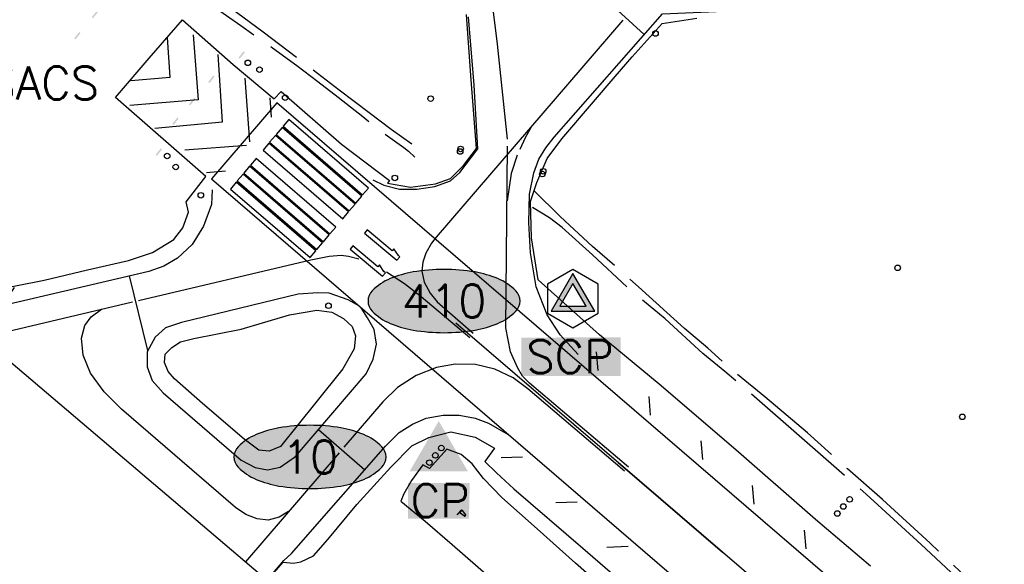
# Model space of a CAD drawing. Header units: feet. Extents: x 30669 to 99318, y 4696 to 26220.
# Tile 59 of 128: x 82578 to 84014, y 14999 to 15794. Entities that reach past the tile are written whole.
import ezdxf
from ezdxf.enums import TextEntityAlignment as Align

# ---------------------------------------------------------------- set-up
doc = ezdxf.new("R2010")
doc.units = ezdxf.units.FT
doc.header["$LTSCALE"] = 600
doc.header["$MEASUREMENT"] = 0
doc.linetypes.add('AERO5', pattern=[0.35, 0.3, -0.05])
doc.linetypes.add('DASHED', pattern=[0.75, 0.5, -0.25])
doc.layers.get('0').update_dxf_attribs({"linetype": 'CONTINUOUS'})
for name, color, linetype in [('ALAImisc', 253, 'CONTINUOUS'), ('ELIST', 2, 'CONTINUOUS'), ('ELYSP', 251, 'CONTINUOUS'), ('ELYSU', 251, 'CONTINUOUS'), ('EMASK', 155, 'CONTINUOUS'), ('ESPH', 2, 'CONTINUOUS'), ('ETRGOV', 2, 'CONTINUOUS')]:
    doc.layers.add(name, color=color, linetype=linetype)
doc.styles.add('L80', font='simplex', dxfattribs={"height": 48})

# ---------------------------------------------------------------- blocks, each defined once
blk = doc.blocks.new('MISC-OBJECT')
blk.add_circle((0, 0), 0.54)
blk = doc.blocks.new('Ovalid')
at = {"layer": 'EMASK'}
h = blk.add_hatch(color=256, dxfattribs=at)
edge = h.paths.add_edge_path()
edge.add_arc((0.1493, 0), 0.0355, 0, 44.8308)
edge.add_arc((0.0788, -0.0701), 0.135, 44.8308, 67.3801)
edge.add_arc((0.0313, -0.184), 0.2583, 67.3801, 80.2078)
edge.add_arc((0, -0.3655), 0.4425, 80.2078, 90)
edge.add_arc((0, -0.3655), 0.4425, 90, 99.7922)
edge.add_arc((-0.0313, -0.184), 0.2583, 99.7922, 112.6199)
edge.add_arc((-0.0788, -0.0701), 0.135, 112.6199, 135.1692)
edge.add_arc((-0.1493, 0), 0.0355, 135.1692, 180)
edge.add_arc((-0.1493, 0), 0.0355, 180, 224.8308)
edge.add_arc((-0.0788, 0.0701), 0.135, 224.8308, 247.3801)
edge.add_arc((-0.0313, 0.184), 0.2583, 247.3801, 260.2078)
edge.add_arc((0, 0.3655), 0.4425, 260.2078, 270)
edge.add_arc((0, 0.3655), 0.4425, 270, 279.7922)
edge.add_arc((0.0313, 0.184), 0.2583, 279.7922, 292.6199)
edge.add_arc((0.0788, 0.0701), 0.135, 292.6199, 315.1692)
edge.add_arc((0.1493, 0), 0.0355, 315.1692, 360)
blk.add_lwpolyline([(0.1848, 0, 0.198145), (0.1745, 0.025, 0.098709), (0.1307, 0.0544, 0.05603), (0.0753, 0.0706, 0.042752), (0, 0.077, 0.042752), (-0.0753, 0.0706, 0.05603), (-0.1307, 0.0544, 0.098709), (-0.1745, 0.025, 0.198145), (-0.1848, 0, 0.198145), (-0.1745, -0.025, 0.098709), (-0.1307, -0.0544, 0.05603), (-0.0753, -0.0706, 0.042752), (0, -0.077, 0.042752), (0.0753, -0.0706, 0.05603), (0.1307, -0.0544, 0.098709), (0.1745, -0.025, 0.198145)], format="xyb", close=True)
at = {"style": 'L80'}
blk.add_attdef('ID', text='', height=0.08, dxfattribs=at).set_placement((0, 0), align=Align.MIDDLE)
blk = doc.blocks.new('STS_CP')
at = {"layer": 'EMASK'}
blk.add_solid([(-0.0749, -0.0691), (-0.0749, -0.1553), (0.0753, -0.0691), (0.0734, -0.1553)], dxfattribs=at)
at = {"layer": 'ESPH'}
blk.add_solid([(0, 0.0818), (0.0709, -0.0409), (-0.0709, -0.0409)], dxfattribs=at)
at = {"layer": 'ESPH', "style": 'L80'}
blk.add_text('CP', height=0.08, dxfattribs=at).set_placement((-0.0684, -0.152))
blk = doc.blocks.new('SCP-CP')
at = {"layer": 'ESPH'}
h = blk.add_hatch(color=256, dxfattribs=at)
h.paths.add_polyline_path([(0, 0.0614), (-0.0532, -0.0307), (0.0532, -0.0307)])
h.paths.add_polyline_path([(0.032, -0.0185), (-0.032, -0.0185), (0, 0.0369)], flags=16)
at = {"layer": 'EMASK'}
blk.add_solid([(-0.1253, -0.0948), (-0.1253, -0.1876), (0.1157, -0.0936), (0.1157, -0.1876)], dxfattribs=at)
at = {"layer": 'ESPH'}
for p, q in [((0, 0.0709), (-0.0614, 0.0355)), ((0, 0.0614), (-0.0532, -0.0307)), ((0.0614, 0.0355), (0, 0.0709)), ((0.0532, -0.0307), (0, 0.0614)), ((-0.0614, 0.0355), (-0.0614, -0.0355)), ((0, 0.0369), (-0.032, -0.0185)), ((0.032, -0.0185), (0, 0.0369)), ((0.0614, -0.0355), (0.0614, 0.0355)), ((-0.032, -0.0185), (0.032, -0.0185)), ((-0.0614, -0.0355), (0, -0.0709)), ((-0.0532, -0.0307), (0.0532, -0.0307)), ((0, -0.0709), (0.0614, -0.0355))]:
    blk.add_line(p, q, dxfattribs=at)
at = {"layer": 'ESPH', "style": 'L80'}
blk.add_text('SCP', height=0.08, dxfattribs=at).set_placement((-0.1131, -0.1808))

msp = doc.modelspace()

# ---------------------------------------------------------------- hatches: boundary and pattern name
at = {"layer": 'ELIST', "linetype": 'DASHED'}
h = msp.add_hatch(color=256, dxfattribs=at)
h.paths.add_polyline_path([(82904.3, 15747.5), (82897, 15738.1), (82898.9, 15736.7), (82906.2, 15746.1)])
h.paths.add_polyline_path([(82860.2, 15712), (82852.9, 15702.7), (82854.8, 15701.2), (82862.1, 15710.6)])
h.paths.add_polyline_path([(82832, 15679.5), (82824.7, 15670.1), (82826.5, 15668.7), (82833.8, 15678)])
h.paths.add_polyline_path([(82807.9, 15651), (82800.6, 15641.6), (82802.4, 15640.1), (82809.7, 15649.5)])
h.paths.add_polyline_path([(82783.5, 15605.8), (82776.2, 15596.4), (82778, 15595), (82785.4, 15604.4)])
h.paths.add_polyline_path([(82664.8, 15775.6), (82657.5, 15766.3), (82659.3, 15764.8), (82666.7, 15774.2)])
h.paths.add_polyline_path([(82690.4, 15806.5), (82683.1, 15797.1), (82684.9, 15795.7), (82692.2, 15805)])
h.paths.add_polyline_path([(82718.1, 15838.5), (82710.8, 15829.2), (82712.7, 15827.7), (82720, 15837.1)])
h.paths.add_polyline_path([(82642.8, 15904.2), (82635.5, 15894.9), (82637.3, 15893.4), (82644.6, 15902.8)])
h.paths.add_polyline_path([(82615, 15871.3), (82607.7, 15861.9), (82609.6, 15860.4), (82616.9, 15869.8)])
h.paths.add_polyline_path([(82589.3, 15841.6), (82582, 15832.2), (82583.9, 15830.8), (82591.2, 15840.2)])
h.paths.add_polyline_path([(82514, 15907), (82506.7, 15897.7), (82508.5, 15896.2), (82515.8, 15905.6)])
h.paths.add_polyline_path([(82525.3, 15920.8), (82518, 15911.5), (82519.8, 15910), (82527.1, 15919.4)])
h.paths.add_polyline_path([(82539.9, 15937.8), (82532.6, 15928.4), (82534.4, 15927), (82541.7, 15936.3)])
h.paths.add_polyline_path([(82552.1, 15952.2), (82544.8, 15942.8), (82546.7, 15941.3), (82554, 15950.7)])
h.paths.add_polyline_path([(82567, 15969.5), (82559.7, 15960.1), (82561.6, 15958.7), (82568.9, 15968.1)])
h = msp.add_hatch(color=256, dxfattribs=at)
edge = h.paths.add_edge_path()
edge.add_arc((83192.7, 15168.7), 4.05, 0, 360)
edge = h.paths.add_edge_path()
edge.add_arc((83184.1, 15158), 4.05, 0, 360)
edge = h.paths.add_edge_path()
edge.add_arc((83175.4, 15147.5), 4.05, 0, 360)

# ---------------------------------------------------------------- linework, layer by layer
at = {"layer": 'ALAImisc', "linetype": 'Continuous', "elevation": -54.7, "flags": 128}
for points in [[(83392.2, 15305.2), (83365.9, 15333.7), (83347, 15362.9), (83331.2, 15403.8), (83322.7, 15453.4), (83320.2, 15497.4), (83321.5, 15539), (83327.4, 15570), (83334.7, 15590.2), (83345.1, 15606.8), (83357.3, 15622.3), (83515.1, 15802.3), (83638, 15807.5), (83661.5, 15811.5), (83675.9, 15820.3), (83695, 15842.3), (84085, 16297.4), (84006.9, 16367.6), (84027, 16382.6)], [(83289.2, 15619.5), (83274.8, 15757.8), (83246.3, 15984.8)], [(83433.4, 15822.1), (83488.5, 15771.9)], [(83092.8, 15560), (83108.9, 15552.1), (83131.8, 15546.3), (83156.8, 15546.4), (83183.1, 15550.1), (83206.3, 15558.6), (83219.7, 15570.8), (83246.2, 15605.2), (83240.4, 15698.2), (83232.3, 15797.6)], [(83457.6, 15793.1), (83185.4, 15476.2), (83178.5, 15467.6), (83170.3, 15452.8), (83165.8, 15440.1), (83164.3, 15426.6), (83167.6, 15410.7), (83176.3, 15394.7), (83186.8, 15381.8), (83239, 15336.3)], [(82830.7, 15771.4), (82838.1, 15676.8), (82738.4, 15668.4)], [(82740.1, 15704.9), (82797.4, 15709.6), (82793.7, 15767.5)], [(82775, 15635.4), (82873.9, 15644.4), (82867.2, 15743)], [(82913.6, 15615.5), (82906.7, 15708.4)], [(82942.7, 15679.5), (82944.7, 15651.5)], [(85399.4, 13569.5), (85399.4, 13569.5), (84173.6, 14622.5), (83946.6, 14817.7), (82953.1, 15672.1), (82857.6, 15561.2), (83860.2, 14697.9), (84059.4, 14526.5), (85356.5, 13411.5)], [(83324.2, 15637.8), (83315.2, 15621.1), (83307, 15604)], [(82908.7, 15610.1), (82818.7, 15603.4)], [(83465.7, 15140.8), (83321.5, 15263.3), (83311.3, 15273.8), (83303.7, 15286.1), (83293.4, 15309.1), (83287, 15344.2), (83289.3, 15609.3)], [(83303.1, 15595.9), (83294.6, 15569.2), (83288.6, 15529.4)], [(82878, 15572.4), (82850.5, 15570.1)], [(82858.8, 15545.6), (82857.6, 15524.2), (82845.8, 15492.2), (82829.3, 15465.6), (82808, 15445.9), (82788.3, 15433.8), (82766.4, 15426.4), (82552.6, 15376.4)], [(82751.3, 15384.1), (83002.7, 15443.2), (83029.2, 15448.8), (83046.7, 15450.1), (83057.5, 15448.8), (83072.6, 15444.9)], [(82764.7, 15311.2), (82738.1, 15419.8)], [(83234.1, 15329.7), (83163.2, 15389.3), (83139.2, 15408.2), (83112.9, 15425.5)], [(82569.7, 15402.7), (82552.6, 15376.4), (82522, 15330.2), (82938.7, 14975.9), (82963.1, 15004.7), (82974.5, 15014.9), (83111.3, 15171.6), (83131.4, 15191.4), (83150.5, 15203.7), (83170.6, 15212.1), (83195.5, 15216.7), (83218.9, 15216.9), (83241.9, 15212.4), (83261.7, 15205), (83290.1, 15188.7)], [(83073.2, 15375.5), (83056.9, 15385.1), (83029.4, 15394.8), (83012.7, 15395.3), (82983.8, 15393), (82813.8, 15352.1), (82790.3, 15344.2), (82775.3, 15330.5), (82763.6, 15309.2), (82763.9, 15287.4), (82771, 15267.2), (82787, 15249.3), (82901.1, 15151), (82921.3, 15140.1), (82939.2, 15137), (82957.9, 15140.9), (82980.2, 15156.4), (83083, 15276.9), (83093.4, 15298.2), (83098.1, 15320.1), (83095, 15341.7), (83085, 15358.8), (83075.9, 15373.1)], [(82522, 15330.2), (82742.4, 15381.8)], [(82969.9, 15076), (82956.5, 15067.7), (82940.1, 15063.7), (82924.1, 15065.6), (82907.6, 15071.9), (82892.4, 15081.9), (82726.4, 15225.5), (82701.2, 15250.9), (82681.4, 15278.1), (82670.7, 15304), (82668.2, 15329.1), (82673, 15347.4), (82682.2, 15360.3), (82697.2, 15371.2)], [(83421.3, 15281.8), (83419.1, 15309)], [(83459.7, 15135.2), (83319.1, 15255.2), (83297.3, 15271.1), (83270.8, 15284), (83242.4, 15290.8), (83213, 15291.1), (83185.5, 15286.1), (83156.1, 15274.5), (83128.7, 15256.9), (83107.4, 15236.2), (83050.5, 15170.1)], [(83497.9, 15216.9), (83495.7, 15244)], [(83013.7, 15195.8), (83081.1, 15137.1)], [(83574, 15151.9), (83571.8, 15179.1)], [(83043.6, 15161.9), (82907.1, 15002.8)], [(83311.2, 15155.5), (83280, 15154.4)], [(83648.7, 15087), (83646.5, 15114.1)], [(83390.8, 15089.9), (83359.7, 15088.7)], [(83724.7, 15021.5), (83722.5, 15048.7)], [(83465.1, 15024.9), (83434, 15023.8)]]:
    msp.add_lwpolyline(points, dxfattribs=at)
for points in [[(83076.6, 15536), (82960.6, 15636.1), (82952, 15626.1), (83068, 15526.1), (83076.6, 15536)], [(83086.6, 15548), (82970.6, 15648), (82962, 15638.1), (83078, 15538), (83086.6, 15548)], [(83067, 15524.5), (82950.9, 15624.6), (82942.3, 15614.7), (83058.4, 15514.6), (83067, 15524.5)], [(83057.5, 15513.2), (82941.4, 15613.3), (82932.9, 15603.4), (83048.9, 15503.3), (83057.5, 15513.2)], [(83029.3, 15479.6), (82913.2, 15579.7), (82904.7, 15569.7), (83020.7, 15469.7), (83029.3, 15479.6)], [(83038.9, 15491.1), (82922.8, 15591.1), (82914.3, 15581.2), (83030.3, 15481.1), (83038.9, 15491.1)], [(83019.6, 15468.2), (82903.6, 15568.3), (82895, 15558.4), (83011, 15458.3), (83019.6, 15468.2)], [(83009.9, 15456.5), (82893.8, 15556.6), (82885.3, 15546.6), (83001.3, 15446.6), (83009.9, 15456.5)], [(83121.3, 15456.6), (83084.8, 15486.8), (83080.7, 15482), (83128, 15442.9), (83132, 15447.8), (83130.1, 15449.4), (83123.4, 15459.1), (83121.3, 15456.6)], [(83100.4, 15433.3), (83063.8, 15463.5), (83059.8, 15458.6), (83107.1, 15419.6), (83111.1, 15424.4), (83109.1, 15426.1), (83102.5, 15435.8), (83100.4, 15433.3)]]:
    msp.add_lwpolyline(points, close=True, dxfattribs=at)
at = {"layer": 'ALAImisc', "linetype": 'DASHED', "ltscale": 30, "elevation": -54.7, "flags": 128}
msp.add_lwpolyline([(85941.5, 13006.4), (85725.3, 13191.3), (85572.6, 13322.6), (85422.2, 13452.5), (85270.1, 13583.1), (85118.9, 13713.3), (84966.9, 13843.9), (84815.6, 13973.8), (84663.7, 14104.5), (84512.4, 14234.5), (84360.4, 14365.1), (84208.8, 14495.4), (84057.7, 14625.5), (83913.1, 14749.6), (83906, 14755.7), (83754.3, 14886.7), (83602.9, 15016.8), (83450.7, 15147.4), (83602.9, 15016.8), (83214.1, 15350.9)], dxfattribs=at)
at = {"layer": 'ELIST', "elevation": -54.7}
for points in [[(83222.3, 15078.6), (83215.8, 15071.7), (83216, 15071.5), (83222.5, 15078.3), (83222.3, 15078.6)], [(83221.3, 15076.2), (83220.9, 15076.6)], [(83228.3, 15071.5), (83223.8, 15077.5)], [(83226.3, 15069.4), (83220.1, 15073.6)]]:
    msp.add_lwpolyline(points, dxfattribs=at)
for points in [[(83223.8, 15077.5), (83223.5, 15077.6, 0.089204), (83222.8, 15077.4, 0.046169), (83222.1, 15076.9, 0.034314), (83221.3, 15076.2, 0.034314), (83220.6, 15075.3, 0.046169), (83220.2, 15074.6, 0.089204), (83220, 15073.9), (83220.1, 15073.6)], [(83226.3, 15069.4), (83226.5, 15069.3, 0.098445), (83226.9, 15069.4, 0.055694), (83227.3, 15069.6), (83227.8, 15070), (83228.1, 15070.5, 0.055694), (83228.3, 15070.9, 0.098445), (83228.4, 15071.3), (83228.3, 15071.5)]]:
    msp.add_lwpolyline(points, format="xyb", dxfattribs=at)
at = {"layer": 'ELYSP', "linetype": 'Continuous', "elevation": -54.7, "flags": 128}
for points in [[(82529.3, 15397.3), (82613.7, 15413.5), (82676.9, 15428.9), (82736.7, 15442.1), (82771.4, 15454.2), (82802.5, 15473), (82815.7, 15490.2), (82824.1, 15512.9), (82820.8, 15527.7), (82849.5, 15564.9), (82717.5, 15680), (82766.6, 15737.5), (82815.1, 15793.5), (82889.3, 15728.1), (82948.9, 15678.1), (82959.4, 15688.9), (83047.3, 15612), (83117.4, 15559), (83114.2, 15555.2), (83147.8, 15549.1), (83184.2, 15554.2), (83206.1, 15562.1), (83225, 15580.8), (83243.9, 15605.6), (83235.6, 15712.3), (83229.4, 15801)], [(83818.6, 14996.6), (83738.4, 15064.6), (83622.4, 15166.3), (83510.2, 15261.7), (83423.3, 15334), (83333.8, 15414.1), (83324.4, 15475.3), (83323, 15528.3), (83332.2, 15556.3), (83347.2, 15591.3), (83368.6, 15619.9), (83411.9, 15670.2), (83446, 15710.9), (83470.8, 15739.6), (83514.6, 15787.9), (83565.5, 15796)], [(82831.7, 15328.4), (82901, 15341.9), (82971.3, 15363.1), (83011.4, 15369.8), (83032.9, 15366.7), (83049.9, 15357.7), (83062.7, 15346.2), (83067.6, 15332.4), (83065.8, 15313.3), (83049.1, 15284.4), (83009.7, 15235.1), (82958.2, 15171), (82941.6, 15164), (82926.4, 15165.6), (82905.1, 15181.5), (82844.7, 15233.8), (82803.5, 15269.8), (82794.2, 15280.5), (82789.3, 15293.5), (82790, 15305.7), (82799.9, 15315.2), (82812.2, 15323.5), (82831.7, 15328.4)], [(82866.5, 14892.3), (82962.2, 15002.1), (82977.4, 15001), (82988.1, 15002.6), (83006.5, 15011.7), (83027.1, 15035.1), (83069.5, 15086.6), (83118.9, 15140.9), (83149.6, 15171.8), (83174.5, 15184), (83206.6, 15192.3), (83242.2, 15184.4), (83270.1, 15168.7), (83256, 15148.9), (83273.3, 15132.6), (83298.4, 15109), (83399.3, 15022.6), (83518.7, 14919.3)], [(83201, 15167.1), (83175.3, 15138.8), (83165.9, 15144.2), (83149.4, 15121.5), (83138.2, 15102), (83133.9, 15091.1), (83169.1, 15062.2), (83208.4, 15028.2), (83261.3, 14982)], [(83436.5, 14958.5), (83388.4, 15000.7), (83332.7, 15051), (83281.1, 15096.5), (83254.2, 15124.2), (83237.6, 15145.8), (83221.9, 15159.5), (83201, 15167.1)]]:
    msp.add_lwpolyline(points, dxfattribs=at)
at = {"layer": 'ELYSU', "linetype": 'AERO5', "elevation": -54.7, "flags": 128}
for points in [[(82769.6, 16794.8), (82759.5, 16782.8), (82733.4, 16748.3), (82705.8, 16710.2), (82680.7, 16673.7), (82657.2, 16637.2), (82642.1, 16608.9), (82624.9, 16568), (82607.6, 16525.4), (82588.6, 16474.8), (82575.3, 16432.5), (82561.6, 16395.5), (82547.5, 16361), (82532.8, 16325), (82513.1, 16285.4), (82494.6, 16250.3), (82469.2, 16211.9), (82437.1, 16162.3), (82419.7, 16136.6), (82438.7, 16118.2), (82448.7, 16110.7), (82459.3, 16105.9), (82473.4, 16099.8), (82487, 16092.3), (82498, 16085.9), (82514.9, 16075.5), (82532.4, 16064.5), (82563.2, 16043.5), (82597.1, 16019.1), (82635.1, 15991.4), (82677.9, 15960.4), (82712.7, 15935), (82751.9, 15906.7), (82795.1, 15875.9), (82831.5, 15850.2), (82885, 15811.6), (82932.9, 15775.9), (82992.4, 15730.6), (83043.8, 15691.5), (83087.5, 15658), (83119.6, 15634.1), (83162.5, 15603.6)], [(81968.9, 15400.1), (81992, 15444.7), (82010.4, 15473.8), (82050.1, 15532.2), (82089.3, 15590.5), (82123.4, 15643.8), (82161.7, 15701.2), (82193.9, 15749.7), (82219.5, 15794), (82245.7, 15840.2), (82274.8, 15892.3), (82300.2, 15939.2), (82335.8, 16003.3), (82380.1, 16072.8), (82385.3, 16081.3), (82418.7, 16100.4), (82428.2, 16100.5), (82437.5, 16098.5), (82447.8, 16094.9), (82461, 16089.2), (82479.1, 16079.7), (82496.3, 16069.5), (82519, 16055.6), (82538.6, 16043.8), (82553.6, 16034.3), (82577.3, 16019.2), (82617.4, 15988.9), (82652.2, 15963.9), (82683.9, 15941.4), (82706, 15925.3), (82735.5, 15903.5), (82770.2, 15876.4), (82814.8, 15845), (82858.8, 15814.5), (82900.6, 15785), (82946.7, 15752.4), (82981.9, 15726.7), (83012.6, 15703.2), (83042.3, 15680.5), (83078.4, 15652.3), (83100.5, 15634.3), (83124.6, 15616.7), (83138.1, 15607.1), (83144.8, 15601.9), (83153.9, 15593.2)], [(84148.2, 15126.1), (84147.2, 15125.8), (84140.2, 15122.7), (84130.7, 15116.7), (84120.9, 15104.2), (84115.7, 15087.3), (84118.4, 15073.4), (84125, 15061.7), (84133.3, 15054.9), (84134.7, 15053.9), (84148.5, 15052.4), (84169.3, 15048), (84188.8, 15039.4), (84210.2, 15022.5), (84226.1, 15000.8), (84241.6, 14971.1), (84255.2, 14942.3), (84258.4, 14932.2), (84264, 14912.6), (84268.2, 14884.4), (84267.6, 14866.3), (84266.2, 14840.8), (84261.7, 14821.7), (84253.5, 14805.3), (84243.6, 14794.8), (84228.1, 14787), (84213.1, 14785.4), (84198.1, 14786.5), (84175.2, 14793), (84144.7, 14808.6), (84113.9, 14833.4), (84063.3, 14876.6), (84029, 14910.3), (84015.5, 14923.6), (83967.5, 14971.4), (83905.4, 15030), (83836, 15093.5), (83784.9, 15138.4), (83726.6, 15190.7), (83664.5, 15243.4), (83612.2, 15286.3), (83581.3, 15314.2), (83547.2, 15343.1), (83480.4, 15403.9), (83413.4, 15462.8), (83366.1, 15506.6), (83328.1, 15543.8)], [(84507.8, 15229.5), (84493.5, 15226.4), (84478.6, 15221.1), (84465.4, 15215.2), (84448.9, 15208.4), (84434.6, 15202.3), (84423.1, 15199.2), (84401.8, 15191.8), (84367.5, 15180.2), (84338.2, 15171.7), (84315.4, 15160.8), (84287.5, 15143.6), (84255.8, 15124.1), (84239.9, 15109.5), (84230.9, 15093.1), (84220.8, 15069.6), (84218.5, 15051.2), (84228.3, 15027.1), (84251.7, 14983.1), (84270.4, 14945.8), (84274.7, 14927), (84279.7, 14906), (84283.6, 14885.4), (84283.1, 14865), (84281.5, 14842.4), (84277.6, 14823.2), (84268.7, 14802.1), (84259.1, 14789.7), (84247.7, 14778.7), (84231.3, 14772.3), (84212.1, 14770.5), (84186.3, 14775.3), (84158.2, 14784.7), (84149.4, 14790.2), (84108.1, 14820.6), (84056.8, 14866.4), (84022.2, 14901), (84015.7, 14907.5), (83953.3, 14971.1), (83892.6, 15028), (83812.1, 15101.5), (83722.2, 15179.8), (83637.7, 15253.8), (83606.1, 15280.6), (83573.9, 15306.4), (83519.2, 15357.2), (83468, 15399.9), (83413, 15450.4), (83369, 15490.6), (83350.5, 15504.5), (83323.2, 15521.1)]]:
    msp.add_lwpolyline(points, dxfattribs=at)

# ---------------------------------------------------------------- block references
at = {"layer": 'ALAImisc', "linetype": 'Continuous', "xscale": 7.499984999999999, "yscale": 7.499984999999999, "zscale": 7.499984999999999, "rotation": 1.155810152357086}
for p in [(83505.1, 15773.4, -54.7), (82910.6, 15730.7, -54.7), (82927.6, 15720.7, -54.7), (82965.1, 15679.8, -54.7), (83177.2, 15678.5, -54.7), (83220.8, 15605.1, -54.7), (82792.9, 15594.7, -54.7), (83220.2, 15601.3, -54.7), (82805.5, 15578.7, -54.7), (83124.9, 15562.8, -54.7), (83340, 15568.4, -54.7), (83341.3, 15572.5, -54.7), (82842, 15537.5, -54.7), (83858.1, 15431.6, -54.7), (83028.3, 15376.3, -54.7), (83952.4, 15214.2, -54.7), (83184.1, 15158, -54.7), (83192.7, 15168.7, -54.7), (83175.4, 15147.5, -54.7), (83788.1, 15093.8, -54.7), (83770.1, 15073.3, -54.7), (83778.9, 15083.5, -54.7)]:
    msp.add_blockref('MISC-OBJECT', p, dxfattribs=at)
at = {"layer": 'ESPH', "xscale": 600, "yscale": 600, "zscale": 600, "rotation": 2.3082248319e-05}
for p, values in [((83196.7, 15383.2), {'ID': '410'}), ((83001.2, 15155.7), {'ID': '10'})]:
    msp.add_blockref('Ovalid', p, dxfattribs=at).add_auto_attribs(values)
at = {"layer": 'ESPH', "xscale": 600, "yscale": 600, "zscale": 600}
for name, p in [('SCP-CP', (83384.6, 15386.6)), ('STS_CP', (83189, 15159.1))]:
    msp.add_blockref(name, p, dxfattribs=at)

# ---------------------------------------------------------------- texts
at = {"layer": 'ETRGOV', "style": 'L80'}
msp.add_text('SACS', height=48, dxfattribs=at).set_placement((82531.1, 15677.2))

doc.saveas('drawing.dxf')
